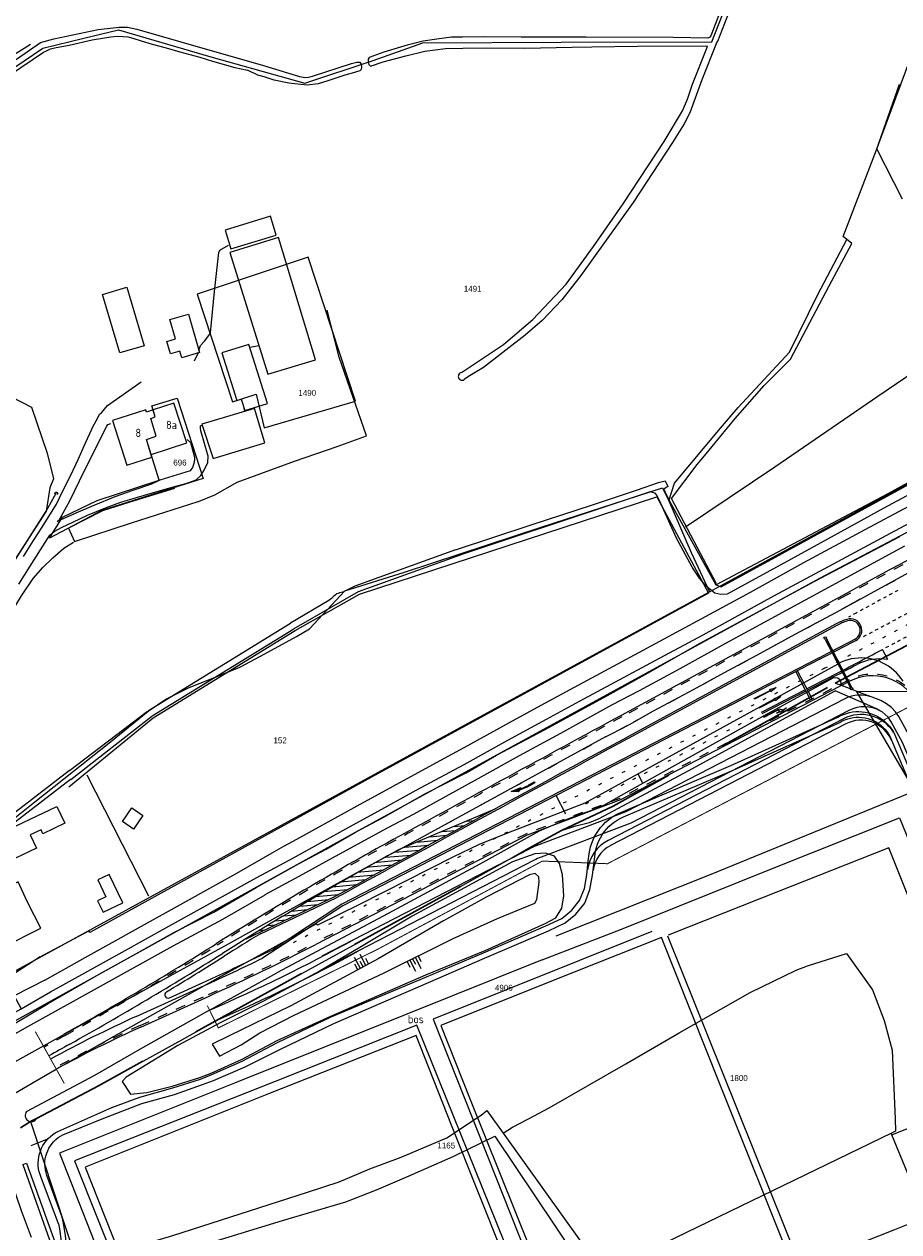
# Model space of a CAD drawing. Header units: metres. Extents: x 233829 to 239427, y 444283 to 448222.
# Tile 59 of 171: x 235503 to 235767, y 445466 to 445831. Entities that reach past the tile are written whole.
import ezdxf
from ezdxf.enums import TextEntityAlignment as Align

# ---------------------------------------------------------------- set-up
doc = ezdxf.new("R2010")
doc.units = ezdxf.units.M
doc.header["$MEASUREMENT"] = 0
for name, pattern in [('DGN3', [54.868356, 36.578904, -18.289452]), ('LIJN1-1', [2, 1, -1]), ('LIJN1-3', [4, 1, -3]), ('PHANTOM', [2.5, 1.25, -0.25, 0.25, -0.25, 0.25, -0.25])]:
    doc.linetypes.add(name, pattern=pattern)
for name, color, linetype in [('DAKRAND', 4, 'Continuous'), ('DAKRAND-BYG', 4, 'Continuous'), ('FUNKTIEAAND', 253, 'Continuous'), ('Goud-kadastrale grenzen', 13, 'Continuous'), ('Goud-markering', 7, 'Continuous'), ('Goud-ontwerp', 2, 'Continuous'), ('Goud-ontwerp-water', 131, 'Continuous'), ('Goud-opstellengtesdef', 30, 'Continuous'), ('Goud-werkgrens', 210, 'PHANTOM'), ('HEG', 253, 'Continuous'), ('HEK', 253, 'Continuous'), ('HOOFDGEBOUW', 4, 'Continuous'), ('HUISNUMMER', 253, 'Continuous'), ('INSTEEKSLOOT', 153, 'Continuous'), ('KANTVERH', 253, 'Continuous'), ('KANTWATER', 153, 'Continuous'), ('KNTONVERHARD', 253, 'Continuous'), ('MIDSLTGREPPEL', 253, 'Continuous'), ('OVLIJNOBJ', 253, 'Continuous'), ('RASTER', 253, 'Continuous'), ('TALUD', 253, 'Continuous'), ('TALUDLIJN', 253, 'Continuous'), ('TUSSENMUUR', 253, 'Continuous'), ('VRI-lantaarns', 162, 'Continuous')]:
    doc.layers.add(name, color=color, linetype=linetype)
for name, color, linetype, lineweight in [('G01 kadestrale perceelsgrens', 73, 'Continuous', 0), ('G02 kadestrale sectiegrens', 73, 'DGN3', 30), ('Z01 perceelnummer', 73, 'Continuous', 13)]:
    doc.layers.add(name, color=color, linetype=linetype, lineweight=lineweight)
doc.styles.get("Standard").update_dxf_attribs({"font": 'iso.shx'})
doc.styles.add('Styledgn001', font='dgn001.shx')

# ---------------------------------------------------------------- blocks, each defined once
blk = doc.blocks.new('TA', base_point=(75009.5, 300012))
for p, q in [((75009.5, 300012.5), (75010, 300012.5)), ((75009.5, 300012.25), (75010.5, 300012.25)), ((75009.5, 300012), (75010, 300012)), ((75009.5, 300011.75), (75010.5, 300011.75)), ((75009.5, 300011.5), (75010, 300011.5))]:
    blk.add_line(p, q)
blk = doc.blocks.new('A$C1532452F')
at = {"layer": 'G01 kadestrale perceelsgrens'}
for p, q in [((235748.092, 445631.983), (235749.953, 445631.293)), ((235749.953, 445631.293), (235754.515, 445629.517)), ((235785.306, 445576.942), (235754.515, 445629.517)), ((235642.635, 445502.576), (235644.477, 445500)), ((235644.477, 445500), (235647.535, 445495.725)), ((235765.264, 445495.223), (235777.163, 445500)), ((235766.203, 445500), (235766.356, 445496.267)), ((235765.088, 445495.653), (235680.672, 445454.797)), ((235766.356, 445496.267), (235765.088, 445495.653)), ((235765.264, 445495.223), (235765.088, 445495.653))]:
    blk.add_line(p, q, dxfattribs=at)
at = {"layer": 'G01 kadestrale perceelsgrens', "flags": 128}
for points in [[(235455.219, 445790.759), (235458.931, 445792.079), (235464.788, 445794.801), (235485.176, 445808.682), (235508.234, 445824.254), (235520.618, 445827.29), (235531.112, 445829.814), (235559.107, 445821.603), (235587.551, 445813.593), (235608.174, 445820.44), (235623.286, 445825.785), (235665.142, 445826), (235710.759, 445826.165), (235727.456, 445868.944), (235739.763, 445901.512), (235744.878, 445914.711)], [(235751.591, 445766.332), (235750.536, 445767.209), (235760.626, 445793.446), (235773.912, 445829.24), (235779.283, 445845.805), (235784.121, 445866.792), (235786.482, 445878.912)], [(235493.668, 445526.335), (235602.85, 445586.802), (235743.465, 445663.715), (235799.961, 445693.516), (235877.225, 445735.166), (235991.175, 445794.84), (236000, 445799.425)], [(235697.767, 445687.128), (235699.478, 445692.537), (235713.368, 445709.157), (235718.67, 445715.421), (235734.25, 445732.204), (235742.787, 445749.616), (235751.591, 445766.332)], [(235565.628, 445717.084), (235572.737, 445719.462), (235575.204, 445709.231), (235602.809, 445717.376), (235588.555, 445760.948), (235554.888, 445749.76), (235565.628, 445717.084)], [(235710.033, 445659.616), (235735.573, 445673.5), (235839.467, 445730.165), (235896.99, 445761.004)], [(235464.579, 445731.625), (235477.071, 445729.731), (235504.752, 445715.555), (235509.54, 445701.595), (235511.437, 445693.833), (235510.276, 445691.14), (235509.165, 445684.057)], [(235556.765, 445693.873), (235526.066, 445684.268), (235510.182, 445675.861), (235514.156, 445682.19), (235524.69, 445687.252), (235543.382, 445693.409), (235539.536, 445705.717), (235542.467, 445706.77), (235540.902, 445712.077), (235542.254, 445712.548), (235541.228, 445715.903), (235548.852, 445718.279), (235556.765, 445693.873)], [(235477.648, 445575.84), (235482.962, 445577.854), (235505.731, 445596.026), (235528.681, 445614.187), (235540.062, 445623.433), (235545.403, 445627.098), (235552.513, 445630.616), (235559.179, 445633.216), (235567.888, 445636.777), (235574.058, 445640.129), (235585.045, 445646.039), (235588.922, 445648.431), (235599.642, 445659.868), (235617.723, 445665.548), (235659.101, 445679.165), (235695.825, 445691.103), (235697.767, 445687.128)], [(235509.165, 445684.057), (235504.105, 445676.062), (235497.71, 445666.099), (235490.485, 445655.125), (235486.755, 445648.113), (235476.739, 445626.356), (235466.343, 445604.397)], [(235697.767, 445687.128), (235704.457, 445671.541), (235710.033, 445659.616)], [(235489.385, 445539.224), (235563.062, 445579.468), (235632.522, 445617.45), (235710.033, 445659.616)], [(235754.515, 445629.517), (235788.267, 445629.311), (235793.313, 445630.401), (235817.698, 445638.953), (235831.471, 445585.934), (235850.275, 445537.47), (235847.623, 445534.911)], [(235655.223, 445500), (235661.526, 445503.328), (235684.739, 445516.643), (235700.862, 445526.06), (235722.377, 445538.29), (235736.289, 445545.082), (235739.652, 445546.397), (235751.474, 445550.062), (235759.359, 445539.134), (235762.921, 445529.773), (235765.347, 445520.848), (235766.203, 445500)], [(235639.167, 445500), (235640.859, 445501.111), (235642.635, 445502.576)], [(235504.5, 445499.25), (235518.706, 445456.149), (235547.534, 445464.756)], [(235547.534, 445464.756), (235588.288, 445477.787), (235597.874, 445480.976), (235607.204, 445484.854), (235616.638, 445488.392), (235630.497, 445494.307), (235639.167, 445500)], [(235647.535, 445495.725), (235650.424, 445497.466), (235655.223, 445500)], [(235550.746, 445460.095), (235580.74, 445469.232), (235599.889, 445474.93), (235609.235, 445478.568), (235618.4, 445482.439), (235632.423, 445488.577), (235645.046, 445494.751), (235693.903, 445421.949)], [(235647.535, 445495.725), (235677.804, 445453.362), (235680.672, 445454.797)], [(235813.77, 445400.171), (235807.898, 445409.34), (235797.628, 445425.166), (235793.675, 445426.587), (235789.979, 445434.563), (235782.792, 445452.219), (235774.674, 445472.181), (235765.264, 445495.223)]]:
    blk.add_lwpolyline(points, dxfattribs=at)
at = {"layer": 'G02 kadestrale sectiegrens'}
for p, q in [((235749.559, 445632.754), (235782.714, 445650.188)), ((235748.092, 445631.983), (235749.559, 445632.754)), ((235501.41, 445497.318), (235504.5, 445499.25)), ((235504.5, 445499.25), (235506.078, 445500)), ((235506.078, 445500), (235506.33, 445500.12))]:
    blk.add_line(p, q, dxfattribs=at)
at = {"layer": 'G02 kadestrale sectiegrens', "flags": 128}
for points in [[(235665.236, 445587.359), (235680.837, 445594.686), (235719.455, 445616.042), (235728.55, 445621.051), (235748.092, 445631.983)], [(235506.33, 445500.12), (235525.102, 445510.072), (235551.135, 445524.483), (235581.302, 445541.134), (235633.783, 445569.865), (235655.237, 445581.838), (235665.236, 445587.359)]]:
    blk.add_lwpolyline(points, dxfattribs=at)
at = {"layer": 'Z01 perceelnummer', "linetype": 'Continuous', "lineweight": 13, "style": 'Styledgn001'}
for s, p in [('1491', (235638.327, 445751.373)), ('1490', (235588.257, 445719.847)), ('696', (235549.709, 445698.739)), ('152', (235580.033, 445614.635)), ('4906', (235647.757, 445539.712)), ('1800', (235718.918, 445512.37)), ('1165', (235630.341, 445491.958))]:
    blk.add_text(s, height=1.8, dxfattribs=at).set_placement(p, align=Align.MIDDLE_CENTER)
blk = doc.blocks.new('pl75-08')
at = {"const_width": 0.2}
blk.add_lwpolyline([(7.08, -0.6), (4.7, -0.35), (5.11, -0.1, 0.070526), (1.44, 0.27), (0.1, 0.24), (0.1, 0.44), (1.86, 0.44, -0.043128), (5.19, -0.01), (5.71, 0.27)], format="xyb", close=True, dxfattribs=at)
blk.add_lwpolyline([(7.5, -0.75), (4.39, -0.42), (4.85, -0.14, 0.065796), (1.45, 0.17), (0, 0.14), (0, 0.54), (1.86, 0.54, -0.042689), (5.17, 0.1), (5.72, 0.38)], format="xyb", close=True)
for points in [[(6.71, -0.4), (6.65, -0.55), (5.74, 0.21), (4.79, -0.29)], [(5.22, 0.12), (5.22, 0.06), (5.18, 0.1)], [(5.15, -0.03), (5.22, -0.2), (5.08, -0.04), (5.05, -0.21)], [(7.5, -0.75), (7.14, -0.52), (7.02, -0.7)]]:
    blk.add_solid(points)
blk = doc.blocks.new('RA_7-5m')
blk.add_hatch(color=0).paths.add_polyline_path([(7.5, -0.375), (5.7, -0.675), (4, -0.375), (5.2, -0.375), (4.6, 0.225), (0, 0.225), (0, 0.375), (5.45, 0.375), (6.2, -0.375)])
at = {"color": 0}
blk.add_lwpolyline([(7.5, -0.375), (5.7, -0.675), (4, -0.375), (5.2, -0.375), (4.6, 0.225), (0, 0.225), (0, 0.375), (5.45, 0.375), (6.2, -0.375)], close=True, dxfattribs=at)
blk = doc.blocks.new('RD_7-5m')
blk.add_hatch(color=0).paths.add_polyline_path([(5.45, -0.375), (5.45, -0.075), (0, -0.075), (0, 0.075), (5.45, 0.075), (5.45, 0.375), (7.5, 0)])
at = {"color": 0}
blk.add_lwpolyline([(5.45, -0.375), (5.45, -0.075), (0, -0.075), (0, 0.075), (5.45, 0.075), (5.45, 0.375), (7.5, 0)], close=True, dxfattribs=at)
blk = doc.blocks.new('*U65')
at = {"layer": 'VRI-lantaarns', "color": 0}
for points in [[(0.35, 0.2), (16.9, 0.2)], [(0.35, -0.2), (16.9, -0.2)]]:
    blk.add_lwpolyline(points, dxfattribs=at)
at = {"layer": 'VRI-lantaarns', "color": 0, "linetype": 'LIJN1-1', "ltscale": 0.9, "const_width": 0.4}
blk.add_lwpolyline([(0.9, 0), (16.35, 0)], dxfattribs=at)
at = {"layer": 'VRI-lantaarns', "color": 0}
for centre in [(0, 0), (17.25, 0)]:
    blk.add_circle(centre, 0.4, dxfattribs=at)

msp = doc.modelspace()

# ---------------------------------------------------------------- hatches: boundary and pattern name
at = {"layer": 'Goud-markering', "linetype": 'Continuous'}
h = msp.add_hatch(dxfattribs=at)
h.set_pattern_fill('ANSI31', color=256, scale=10, angle=140)
edge = h.paths.add_edge_path()
edge.add_arc((236093.603, 444708.777), 994.894, 118.694081, 121.774724, ccw=False)
edge.add_line((235615.921, 445581.494), (235645.065, 445593.828))
edge.add_arc((244478.646, 429393.456), 18452.215, 118.6023202, 118.7730842)
edge.add_line((235596.821, 445567.429), (235569.71, 445554.561))

# ---------------------------------------------------------------- linework, layer by layer
at = {"layer": 'DAKRAND'}
msp.add_lwpolyline([(235503.6, 445565.68), (235500.76, 445571.81), (235494.66, 445568.84), (235497.11, 445563.79)], dxfattribs=at)
at = {"layer": 'DAKRAND-BYG'}
for points in [[(235577.11, 445773.33), (235563.42, 445769.15), (235565.16, 445763.45), (235578.85, 445767.64), (235577.11, 445773.33)], [(235590.76, 445729.82), (235579.59, 445766.86), (235564.85, 445762.36), (235576.32, 445725.53), (235590.76, 445729.82)], [(235533.66, 445751.85), (235538.89, 445734.1), (235531.48, 445731.92), (235526.26, 445749.67), (235533.66, 445751.85)], [(235552.3, 445743.69), (235555.66, 445732.04), (235550.24, 445730.48), (235549.68, 445732.44), (235546.87, 445731.63), (235545.77, 445735.45), (235548.33, 445736.19), (235546.64, 445742.06), (235552.3, 445743.69)], [(235576.22, 445716.62), (235570.58, 445734.53), (235562.41, 445731.96), (235566.97, 445717.49), (235568.28, 445717.9), (235569.36, 445714.46), (235576.22, 445716.62)], [(235575.42, 445704.76), (235572.29, 445715.16), (235556.36, 445710.39), (235559.74, 445699.99), (235575.42, 445704.76)], [(235494.07, 445585.89), (235512.41, 445594.63), (235514.85, 445589.53), (235508.22, 445586.37), (235507.65, 445587.55), (235504.38, 445585.99), (235506.27, 445582.02), (235497.83, 445577.99), (235494.81, 445584.34)], [(235538.49, 445591.84), (235535.69, 445587.79), (235532.34, 445590.11), (235535.14, 445594.16), (235538.49, 445591.84)], [(235532.39, 445565.48), (235528.25, 445574.03), (235524.85, 445572.38), (235527.32, 445567.3), (235524.74, 445566.05), (235526.42, 445562.59), (235532.39, 445565.48)]]:
    msp.add_lwpolyline(points, dxfattribs=at)
at = {"layer": 'Goud-markering', "linetype": 'LIJN1-1', "ltscale": 3}
for p, q in [((235751.494, 445658.592), (235683.523, 445621.74)), ((235752.296, 445632.959), (235682.839, 445597.07)), ((235682.839, 445597.07), (235654.601, 445586.363)), ((235654.601, 445586.363), (235590.599, 445553.293)), ((235537.665, 445528.282), (235558.348, 445537.661))]:
    msp.add_line(p, q, dxfattribs=at)
at = {"layer": 'Goud-markering', "linetype": 'LIJN1-3', "ltscale": 3}
msp.add_line((235752.959, 445655.889), (235684.988, 445619.037), dxfattribs=at)
at = {"layer": 'Goud-markering', "linetype": 'LIJN1-1'}
msp.add_line((235754.425, 445653.185), (235752.118, 445651.935), dxfattribs=at)
at = {"layer": 'Goud-markering', "linetype": 'Continuous'}
for p, q in [((235748.349, 445649.891), (235686.454, 445616.333)), ((235764.021, 445639.12), (235762.411, 445642.162)), ((235743.41, 445639.173), (235599.016, 445564.564)), ((235740.582, 445626.917), (235736.172, 445635.433)), ((235741.115, 445627.193), (235736.705, 445635.709)), ((235746.233, 445633.709), (235739.533, 445630.247)), ((235746.439, 445633.309), (235739.74, 445629.848)), ((235739, 445629.972), (235725.703, 445623.102)), ((235739.207, 445629.572), (235725.91, 445622.702)), ((235645.065, 445593.828), (235615.921, 445581.494)), ((235569.71, 445554.561), (235596.821, 445567.429)), ((235599.016, 445564.564), (235574.712, 445548.673)), ((235536.426, 445531.014), (235557.109, 445540.393))]:
    msp.add_line(p, q, dxfattribs=at)
at = {"layer": 'Goud-markering', "linetype": 'LIJN1-3'}
for p, q in [((235744.821, 445636.441), (235581.425, 445552.013)), ((235723.141, 445621.525), (235671.573, 445594.879))]:
    msp.add_line(p, q, dxfattribs=at)
at = {"layer": 'Goud-markering', "linetype": 'LIJN1-1', "ltscale": 3}
for centre, radius, start, end in [((244271.834, 429943.471), 17876.275, 117.6918267, 118.4654292), ((235759.411, 445619.188), 15.5, 28.9542, 117.3257), ((244890.513, 428640.147), 19316.914, 118.4654292, 118.698635), ((236096.124, 444704.336), 1003, 118.698635, 122.247642), ((235027.097, 446398.796), 1000.5, 299.18268, 302.247642), ((235269.266, 446175.181), 700, 294.391854, 297.325696), ((235702.855, 445163.985), 400, 114.39185, 118.49496), ((236979.455, 442902.982), 3003.55, 119.18268, 119.322089)]:
    msp.add_arc(centre, radius, start, end, dxfattribs=at)
at = {"layer": 'Goud-markering', "linetype": 'LIJN1-3'}
msp.add_arc((234825.314, 447415.996), 2003.075, 297.325696, 299.103546, dxfattribs=at)
at = {"layer": 'Goud-markering', "linetype": 'LIJN1-3', "ltscale": 3}
for centre, radius, start, end in [((244271.834, 429943.471), 17873.2, 118.3786374, 118.4654292), ((244890.513, 428640.147), 19313.839, 118.4654292, 118.6578631)]:
    msp.add_arc(centre, radius, start, end, dxfattribs=at)
at = {"layer": 'Goud-markering', "linetype": 'LIJN1-1'}
for centre, radius, start, end in [((244271.834, 429943.471), 17870.125, 118.4192957, 118.4654174), ((234825.314, 447415.996), 2000, 297.754579, 298.510806), ((234825.314, 447415.996), 2006.15, 297.880184, 298.100336)]:
    msp.add_arc(centre, radius, start, end, dxfattribs=at)
at = {"layer": 'Goud-markering', "linetype": 'Continuous'}
for centre, radius, start, end in [((235757.167, 445633.628), 18.5, 107.48172, 118.46543), ((235752.661, 445647.935), 3.5, 297.67699, 107.48172), ((234825.314, 447415.996), 2000, 297.325696, 297.676989), ((234825.314, 447415.996), 2006.15, 297.325696, 297.847022), ((234825.314, 447415.996), 2006.6, 297.325696, 297.591529), ((235761.648, 445624.308), 15, 80.89877, 117.59153), ((244890.513, 428640.147), 19310.764, 118.4654292, 118.7683971), ((236096.124, 444704.336), 1000, 118.698635, 122.247642), ((235027.097, 446398.796), 1003.5, 299.18268, 302.247642), ((235269.266, 446175.181), 697, 294.391854, 295.991026), ((235702.855, 445163.985), 403, 114.39185, 118.50036), ((236979.455, 442902.982), 3000.55, 119.18268, 119.322192)]:
    msp.add_arc(centre, radius, start, end, dxfattribs=at)
at = {"layer": 'Goud-ontwerp', "linetype": 'Continuous'}
for p, q in [((235751.255, 445659.031), (235683.285, 445622.179)), ((235748.587, 445649.452), (235686.692, 445615.894)), ((235743.18, 445639.617), (235598.764, 445564.997)), ((235752.525, 445632.515), (235683.044, 445596.613)), ((235750.555, 445621.141), (235679.327, 445584.337)), ((235751.335, 445619.631), (235680.107, 445582.827)), ((235683.044, 445596.613), (235654.805, 445585.905)), ((235654.805, 445585.905), (235590.828, 445552.848)), ((235574.077, 445556.08), (235597.036, 445566.977)), ((235598.764, 445564.997), (235577.888, 445551.347)), ((235546.525, 445536.692), (235556.696, 445541.304)), ((235537.871, 445527.827), (235558.555, 445537.206))]:
    msp.add_line(p, q, dxfattribs=at)
for centre, radius, start, end in [((244271.834, 429943.471), 17876.775, 117.6918267, 118.4654292), ((235757.167, 445633.628), 18, 107.48172, 118.46543), ((235752.661, 445647.935), 3, 297.67699, 107.48172), ((234825.314, 447415.996), 1999.5, 297.325696, 297.676989), ((235759.411, 445619.188), 15, 28.9542, 117.3257), ((244890.513, 428640.147), 19317.414, 118.4654292, 118.698635), ((235755.926, 445610.747), 11.7, 32.98209, 117.3257), ((235755.926, 445610.747), 10, 22.72292, 117.3257), ((244890.513, 428640.147), 19310.264, 118.4654292, 118.7684705), ((236096.124, 444704.336), 1003.5, 118.698635, 122.247642), ((235684.698, 445573.942), 11.7, 117.3257, 172.89723), ((235684.698, 445573.942), 10, 117.3257, 172.89723), ((236096.124, 444704.336), 999, 121.504749, 122.247642), ((235027.097, 446398.796), 1000, 299.18268, 302.247642), ((235027.097, 446398.796), 1004.5, 301.076102, 302.247642), ((235546.112, 445537.602), 1, 121.0761, 294.39185), ((235702.855, 445163.985), 399.5, 114.39185, 118.49406)]:
    msp.add_arc(centre, radius, start, end, dxfattribs=at)
at = {"layer": 'Goud-ontwerp', "linetype": 'Continuous', "ltscale": 3}
for radius, end in [(700.5, 297.325696), (696, 296.322459)]:
    msp.add_arc((235269.266, 446175.181), radius, 294.391854, end, dxfattribs=at)
at = {"layer": 'Goud-ontwerp-water', "linetype": 'Continuous'}
for points in [[(235751.028, 445627.238), (235684.676, 445592.954), (235657.509, 445582.653, 0.0286292), (235655.419, 445581.72), (235592.665, 445549.294)], [(235752.235, 445623.698), (235686.186, 445589.57), (235659.019, 445579.268, 0.0286292), (235656.929, 445578.336), (235594.363, 445546.007)]]:
    msp.add_lwpolyline(points, format="xyb", dxfattribs=at)
for centre, radius, start, end in [((235755.618, 445618.354), 10, 68.7402, 117.3257), ((235756.826, 445614.814), 10, 60.25512, 117.3257), ((235359.184, 445996.353), 504.5, 293.29498, 298.77382), ((235359.184, 445996.353), 508.2, 293.41926, 298.77382)]:
    msp.add_arc(centre, radius, start, end, dxfattribs=at)
at = {"layer": 'Goud-opstellengtesdef'}
for p, q in [((235689.711, 445601.8), (235688.421, 445604.508)), ((235666.531, 445592.274), (235663.605, 445597.938))]:
    msp.add_line(p, q, dxfattribs=at)
at = {"layer": 'Goud-werkgrens', "ltscale": 3, "const_width": 0.3, "flags": 128}
for points in [[(235557.984, 445534.339), (235561.33, 445527.562), (235609.433, 445551.314), (235659.445, 445578.079), (235679.128, 445577.273), (235783.502, 445631.57), (235818.159, 445567.002), (235822.89, 445569.544)], [(235514.707, 445510.729), (235505.902, 445526.471)]]:
    msp.add_lwpolyline(points, dxfattribs=at)
at = {"layer": 'HEG'}
msp.add_line((235507.35, 445549.05), (235522.15, 445556.97), dxfattribs=at)
at = {"layer": 'HEK'}
for p, q in [((235584.55, 445647.85), (235604.03, 445658.87)), ((235541.63, 445621.42), (235584.55, 445647.85)), ((235516.09, 445600.51), (235541.63, 445621.42)), ((235521.48, 445604.18), (235540.18, 445567.56)), ((235507.35, 445549.05), (235499.97, 445544.26))]:
    msp.add_line(p, q, dxfattribs=at)
for points in [[(235604.03, 445658.87), (235694.09, 445688.35), (235709.76, 445659.21)], [(235709.76, 445659.21), (235607.67, 445603.52), (235522.38, 445556.49), (235522.15, 445556.97)], [(235659.4, 445548.16), (235683.36, 445557.5), (235727.75, 445575.36), (235767.58, 445591.18), (235785.41, 445547.49)], [(235668.77, 445427.93), (235703.83, 445441.9), (235735.6, 445454.64), (235713.22, 445510.37), (235695.45, 445554.9), (235662.22, 445541.72), (235628.73, 445528.28), (235637.56, 445505.89), (235655.49, 445461.2), (235668.77, 445427.87)], [(235659.4, 445548.16), (235618.39, 445531.77), (235566.2, 445510.79), (235513.26, 445489.68), (235528.5, 445450.86), (235543.8, 445412.35), (235555.18, 445416.84), (235580.1, 445359.97), (235615.48, 445374.86)], [(235647.85, 445458.19), (235631.93, 445498.08), (235621.27, 445525.26), (235576.56, 445507.63), (235521.02, 445485.38), (235547.54, 445418.37), (235601.36, 445439.96), (235647.9, 445458.19)]]:
    msp.add_lwpolyline(points, dxfattribs=at)
at = {"layer": 'HOOFDGEBOUW'}
for points in [[(235551.77, 445704.7), (235547.86, 445716.71), (235541.6, 445714.67)], [(235541.6, 445714.67), (235539.62, 445714.03), (235539.39, 445714.75), (235529.26, 445711.46), (235533.67, 445697.91), (235541.21, 445700.36)], [(235541.21, 445700.36), (235541.24, 445700.37), (235540.98, 445701.19), (235551.77, 445704.7)], [(235492.36, 445560.03), (235496.35, 445552.1), (235507.59, 445557.75), (235503.6, 445565.68)]]:
    msp.add_lwpolyline(points, dxfattribs=at)
at = {"layer": 'INSTEEKSLOOT'}
for p, q in [((235573.31, 445816.07), (235570.18, 445817.52)), ((235633.15, 445672.32), (235602.65, 445661.31)), ((235635.67, 445671.09), (235603.64, 445659.57)), ((235603.64, 445659.57), (235584.18, 445648.44)), ((235540.21, 445623.72), (235583.13, 445650.15)), ((235541.26, 445622.01), (235584.18, 445648.44)), ((235516.25, 445605.5), (235539.92, 445623.51)), ((235516.63, 445602.81), (235541.19, 445621.96))]:
    msp.add_line(p, q, dxfattribs=at)
for points in [[(235712.04, 445825.57), (235712.51, 445826.31), (235719.65, 445844.59), (235727.87, 445865.91), (235736.79, 445889.22), (235745.33, 445911.38), (235745.4, 445912.03)], [(235720.59, 445854.7), (235710.39, 445827.91), (235710.13, 445827.52), (235709.52, 445827.23), (235699.1, 445827.42), (235672.69, 445827.59), (235652.97, 445827.57), (235641.76, 445827.63), (235635.21, 445827.57), (235631.96, 445827.52), (235627.52, 445826.94), (235623.37, 445826.32), (235618.49, 445825.09), (235611.47, 445823.02), (235606.99, 445821.44), (235606.65, 445820.89), (235606.67, 445820.09), (235606.88, 445819.24), (235607.39, 445818.8), (235611.27, 445820.11), (235618.09, 445821.93), (235623.87, 445823.27), (235630.07, 445824.08), (235635.32, 445824.22)], [(235497.02, 445818.65), (235504.14, 445823.58), (235507.5, 445825.89), (235511.48, 445827.05), (235525, 445829.88), (235531.29, 445830.59), (235533.84, 445830.53), (235536.7, 445829.98), (235549.98, 445826.09), (235574.96, 445818.96), (235585.92, 445815.68), (235587.58, 445815.31), (235588.63, 445815.43), (235589.88, 445815.75), (235601.67, 445819.6), (235603.31, 445820.03), (235604.21, 445819.99), (235604.53, 445819.4), (235604.64, 445818.45), (235604.6, 445817.8), (235604.16, 445817.39), (235601.82, 445816.65), (235599.58, 445816.06), (235594.45, 445814.28), (235591.57, 445813.43), (235588.27, 445812.97), (235582.66, 445813.63), (235578.19, 445814.55), (235575.17, 445815.5), (235573.31, 445816.07)], [(235456.36, 445790.04), (235458, 445790.84), (235460.89, 445791.88), (235463.52, 445793.23), (235466.49, 445794.78), (235468.73, 445795.87), (235471.89, 445797.97), (235479.46, 445803.3), (235489.45, 445810.07), (235501.52, 445818.38), (235508.45, 445823), (235509.29, 445823.46), (235510.54, 445823.98), (235512.23, 445824.41), (235516.22, 445825.13), (235523.1, 445826.74), (235528.79, 445827.64), (235530.68, 445827.82), (235532.49, 445827.75), (235533.89, 445827.67)], [(235533.89, 445827.67), (235535.4, 445827.25), (235538.01, 445826.49), (235541.33, 445825.45), (235545.55, 445824.32), (235549.63, 445823.13), (235555.71, 445821.53), (235559.53, 445820.3), (235566.32, 445818.36), (235570.18, 445817.52)], [(235634.95, 445726.02), (235647.67, 445734.54), (235656.51, 445742.08), (235666.6, 445752.8), (235674.91, 445764.17), (235683.87, 445777.1), (235696.33, 445795.93), (235701.83, 445805.29), (235703.4, 445808.74), (235704.93, 445813.32), (235709.23, 445824.2), (235709.43, 445824.91)], [(235635.32, 445824.22), (235642.62, 445824.34), (235653.98, 445824.18), (235668.45, 445824.53), (235674.36, 445824.59), (235688.26, 445824.82), (235709.43, 445824.91)], [(235712.04, 445825.57), (235707.7, 445814.6), (235704.12, 445804.64), (235702.35, 445801.27), (235698.86, 445795.61), (235686.89, 445777.5), (235671.1, 445755.37), (235665.31, 445747.98), (235659.4, 445741.72), (235654.18, 445737.27), (235641.57, 445727.55), (235637.11, 445724.78), (235635.72, 445723.85)], [(235634.95, 445726.02), (235634.67, 445725.93), (235634.42, 445725.78), (235634.21, 445725.58), (235634.07, 445725.33), (235633.99, 445725.05), (235633.98, 445724.76), (235634.04, 445724.47), (235634.17, 445724.22), (235634.36, 445724), (235634.6, 445723.83), (235634.87, 445723.73), (235635.16, 445723.7), (235635.45, 445723.74), (235635.72, 445723.85)], [(235633.15, 445672.32), (235656.04, 445679.91), (235674.65, 445685.92), (235688.23, 445690.5), (235694.55, 445692.66), (235696.59, 445693.24), (235697.37, 445691.51), (235696.23, 445690.68), (235696.6, 445689.74), (235698.31, 445686.37), (235711.93, 445661.68), (235713.61, 445661.13), (235740.68, 445675.98), (235790.45, 445703.15)], [(235789.66, 445699.41), (235762.85, 445684.95), (235734.71, 445669.46), (235715.42, 445658.88), (235713.48, 445658.75), (235711.67, 445659.22), (235710.6, 445660), (235709.08, 445661.23), (235707.04, 445663.7), (235704.78, 445667.06), (235700.08, 445675.84)], [(235511.8, 445689.31), (235512.06, 445689.74), (235512.37, 445689.79), (235512.63, 445689.72), (235512.7, 445689.55), (235512.46, 445689.07)], [(235700.08, 445675.84), (235695.3, 445686.32), (235694.11, 445688.85), (235693.55, 445689.49), (235692.04, 445689.86), (235678.41, 445685.34), (235635.67, 445671.09)], [(235602.65, 445661.31), (235599.07, 445659.52), (235598.54, 445659.44), (235598.05, 445659.28), (235597.57, 445659.12), (235597.08, 445658.97), (235596.7, 445658.63), (235596.31, 445658.3), (235595.59, 445657.54), (235594.77, 445656.96), (235583.13, 445650.15)], [(235490.91, 445524.49), (235498.85, 445528.38), (235509.85, 445534.91), (235525.21, 445543.88), (235537.26, 445550.48), (235547.87, 445556.41), (235559.92, 445562.57), (235572.81, 445570.04), (235585.85, 445577.31), (235593.93, 445581.7), (235602.85, 445586.8), (235611.28, 445591.3), (235624.07, 445598.51), (235636.32, 445604.77), (235645.54, 445610.13), (235660.07, 445617.83), (235679.11, 445628.21), (235691.45, 445635.12), (235707.25, 445644.03)], [(235575.55, 445567.93), (235585.76, 445573.46), (235597.96, 445580.22), (235612.53, 445588.17), (235620.62, 445592.41), (235639.95, 445603.09), (235652.55, 445610.05), (235664.99, 445616.82), (235680.51, 445625.38), (235688.79, 445629.72), (235701.14, 445636.43), (235714.97, 445644.1)], [(235516.23, 445605.53), (235501.21, 445593.92), (235486.88, 445583.02), (235480.46, 445578.25), (235478.72, 445577.72), (235477.41, 445578), (235476.8, 445578.89), (235471.16, 445596.06), (235470.09, 445596.99), (235468.89, 445596.87), (235468.35, 445596.06), (235468.46, 445592.91), (235473.49, 445575.99), (235474.77, 445574.26), (235476.08, 445573.58), (235477.68, 445573.66), (235479.56, 445574.99), (235484.96, 445578.48), (235494.2, 445585.6)], [(235495.38, 445586.51), (235499.83, 445589.94), (235516.57, 445602.83)], [(235471.89, 445509.82), (235480.96, 445515.17), (235503.66, 445528.01), (235547.64, 445552.41), (235562.71, 445560.47), (235575.55, 445567.89)]]:
    msp.add_lwpolyline(points, dxfattribs=at)
at = {"layer": 'KANTVERH'}
for p, q in [((235554.14, 445729.55), (235555.2, 445731.91)), ((235570.98, 445733.65), (235573.63, 445734.18)), ((235568.73, 445716.48), (235569.26, 445714.31)), ((235764.63, 445615.85), (235785.28, 445566.54)), ((235766.05, 445616.55), (235786.75, 445567.3)), ((235514.06, 445470.27), (235509.43, 445482.9)), ((235512.9, 445468.21), (235507.67, 445482.29))]:
    msp.add_line(p, q, dxfattribs=at)
at = {"layer": 'KANTVERH', "color": 13}
msp.add_line((235678.57, 445615.74), (235616.1, 445581.52), dxfattribs=at)
at = {"layer": 'KANTVERH'}
for points in [[(235555.46, 445732.72), (235555.96, 445734.23), (235557.19, 445735.55), (235558.41, 445737.22), (235559, 445737.98), (235560.14, 445750.56), (235561.45, 445762.39), (235561.78, 445763.09), (235564.41, 445764.59)], [(235502.34, 445670.29), (235505.41, 445675.14), (235508, 445679.19), (235512.38, 445686.17), (235514.17, 445689.95), (235516.64, 445694.89), (235518.91, 445699.64), (235520.84, 445704.02), (235523.45, 445709.77), (235524.71, 445712.04), (235525.39, 445713.35), (235525.93, 445713.81), (235527.8, 445716.05), (235537.98, 445723.22)], [(235551.93, 445705.75), (235552.95, 445704.81), (235554.08, 445700.38), (235554.09, 445699.58), (235553.96, 445698.47), (235553.48, 445697.26), (235552.79, 445696.2), (235543.63, 445693.39), (235541.05, 445692.25), (235535.48, 445690.25), (235530.01, 445688.36), (235523.6, 445685.75), (235518.18, 445683.41), (235512.57, 445680.86), (235513.21, 445681.53), (235516.42, 445687.19), (235520.82, 445696.37), (235527.55, 445709.74), (235527.84, 445710.24), (235528.74, 445710.56)], [(235558.22, 445700.65), (235555.99, 445708.37), (235555.93, 445709.12), (235555.97, 445709.82), (235556.37, 445710.09)], [(235551.51, 445692.38), (235552.7, 445692.8), (235554.64, 445693.48), (235556.07, 445694.8), (235557.04, 445696.47), (235558.11, 445698.74), (235558.22, 445700.65)], [(235500.98, 445661.91), (235504.39, 445667.42), (235507.46, 445672.27), (235510.29, 445676.72), (235511.62, 445677.85), (235514.1, 445679.19), (235517.33, 445680.74), (235521.74, 445682.82), (235527.21, 445685.06), (235531.84, 445686.74), (235536.57, 445688.17), (235541.35, 445689.55), (235546.62, 445691.14), (235551.51, 445692.38)], [(235508.76, 445541.99), (235521.03, 445548.91), (235566.93, 445574.4), (235577.64, 445580.53), (235581.11, 445582.64), (235585.12, 445584.76), (235592.76, 445588.94), (235603.32, 445594.82), (235614.23, 445600.75), (235624.04, 445606.07), (235636.83, 445613.09), (235649.48, 445620.01), (235660.19, 445625.94), (235673.08, 445632.86), (235682.26, 445637.77), (235707.72, 445651.54), (235722.45, 445659.52), (235738.6, 445668.47), (235757.19, 445678.46), (235783.64, 445692.58)], [(235510.48, 445538.53), (235533.1, 445551.02), (235545.44, 445557.83), (235572.96, 445573.09), (235584.07, 445579.09), (235600.87, 445588.37), (235608.86, 445592.71), (235621.25, 445599.52), (235635.73, 445607.32), (235648.97, 445614.64), (235660.72, 445621.09), (235670.68, 445626.52), (235681.55, 445632.35), (235693.55, 445638.86), (235708.16, 445646.56), (235729.49, 445658.35), (235747.57, 445668.05), (235764.78, 445677.38), (235780.88, 445685.98)], [(235754.553, 445623.322), (235755.28, 445623.33), (235756.23, 445623.28), (235757.18, 445623.15), (235758.11, 445622.95), (235759.03, 445622.68), (235759.92, 445622.33), (235760.78, 445621.92), (235761.61, 445621.45), (235762.39, 445620.91), (235763.14, 445620.31), (235763.83, 445619.65), (235764.48, 445618.94), (235765.06, 445618.19), (235765.59, 445617.39), (235766.05, 445616.55)], [(235755.186, 445621.646), (235755.35, 445621.65), (235756.23, 445621.59), (235757.11, 445621.46), (235757.96, 445621.26), (235758.8, 445620.99), (235759.62, 445620.65), (235760.4, 445620.24), (235761.15, 445619.78), (235761.86, 445619.25), (235762.52, 445618.66), (235763.14, 445618.03), (235763.69, 445617.35), (235764.19, 445616.62), (235764.63, 445615.85)], [(235513.61, 445496.58), (235529.05, 445503.5), (235537.53, 445506.61), (235547.52, 445509.4), (235555.93, 445512.07), (235559.36, 445513.42), (235568.59, 445517.53), (235579.22, 445523.18), (235595.51, 445530.87), (235624.31, 445543.04), (235641.56, 445550.29), (235660.46, 445558.45), (235665.29, 445560.68), (235668.36, 445563.19), (235670.7, 445566.11), (235672.2, 445569.8), (235672.91, 445573.92), (235673.338, 445578.044)], [(235514.3, 445495.22), (235526.14, 445500.03), (235538.21, 445504.68), (235548.07, 445507.41), (235556.5, 445510.41), (235559.85, 445511.66), (235569.42, 445515.74), (235580.14, 445521.11), (235596.25, 445528.87), (235624.93, 445541.27), (235641.95, 445548.72), (235661.24, 445556.93), (235666.31, 445559.38), (235669.55, 445562.04), (235672.26, 445565.32), (235673.8, 445569.48), (235674.6, 445573.78), (235675.104, 445577.826)], [(235508.76, 445541.99), (235499.5, 445537.3), (235501.68, 445533.37)], [(235473.75, 445517.98), (235486.53, 445524.98), (235501.68, 445533.37), (235510.48, 445538.53)], [(235468.67, 445500), (235477.58, 445504.96), (235496.96, 445515.74), (235514.721, 445525.675)], [(235419.06, 445455.75), (235421.29, 445457.14), (235426.29, 445460.27), (235433.41, 445465.34), (235441.87, 445471.04), (235448.5, 445475.55), (235456.41, 445480.99), (235463.84, 445485.72), (235470.87, 445490.24), (235476.71, 445494.04), (235482.55, 445497.64), (235487.56, 445500.67), (235497.67, 445506.55), (235506.44, 445511.7), (235512.266, 445515.092)], [(235507.67, 445482.29), (235507.35, 445483.14), (235507.1, 445484.02), (235506.92, 445484.91), (235506.82, 445485.81), (235506.79, 445486.72), (235506.84, 445487.62), (235506.97, 445488.52), (235507.17, 445489.41), (235507.45, 445490.27), (235507.8, 445491.11), (235508.21, 445491.91), (235508.7, 445492.68), (235509.25, 445493.41), (235509.85, 445494.08), (235510.51, 445494.71), (235511.23, 445495.27), (235511.98, 445495.77), (235512.78, 445496.21), (235513.61, 445496.58)], [(235509.43, 445482.9), (235509.17, 445483.71), (235508.98, 445484.54), (235508.86, 445485.39), (235508.82, 445486.24), (235508.85, 445487.09), (235508.95, 445487.94), (235509.12, 445488.77), (235509.36, 445489.59), (235509.68, 445490.38), (235510.06, 445491.15), (235510.5, 445491.88), (235511.01, 445492.56), (235511.57, 445493.2), (235512.18, 445493.79), (235512.85, 445494.33), (235513.55, 445494.81), (235514.3, 445495.22)], [(235502.17, 445486.21), (235503.3, 445486.61), (235513.76, 445457.46)], [(235504.73, 445464.11), (235501.7, 445472.13), (235500.09, 445476.89), (235496.99, 445486.1)], [(235502.17, 445486.21), (235517.1, 445444.01), (235524.9, 445421.94)], [(235512.9, 445468.21), (235513.23, 445466.7), (235513.48, 445465.18), (235513.68, 445463.64), (235513.8, 445462.1), (235513.86, 445460.55), (235513.84, 445459.01), (235513.76, 445457.47)], [(235515.27, 445453.28), (235515.4, 445455.18), (235515.47, 445457.08), (235515.48, 445458.98), (235515.41, 445460.88), (235515.27, 445462.78), (235515.07, 445464.66), (235514.8, 445466.55), (235514.46, 445468.42), (235514.06, 445470.27)]]:
    msp.add_lwpolyline(points, dxfattribs=at)
at = {"layer": 'KANTVERH', "color": 13}
for points in [[(235742.21, 445650.13), (235748.43, 445653.49), (235760.98, 445660.32), (235772.35, 445666.57), (235782.71, 445672.15), (235793.38, 445677.92), (235802.87, 445683.11), (235814.9, 445689.5), (235828.71, 445696.84), (235838.87, 445702.27), (235851.05, 445708.76), (235862.68, 445715), (235874.86, 445721.44), (235889.44, 445729.22), (235900.35, 445734.93), (235910.55, 445740.31), (235919.95, 445745.35)], [(235678.57, 445615.74), (235680.31, 445616.62), (235685.76, 445619.46), (235693.08, 445623.55), (235705.17, 445630.04), (235714.61, 445635.13), (235725.48, 445641.04), (235735.99, 445646.77), (235742.21, 445650.13)], [(235590.96, 445559.08), (235591.49, 445558.8), (235604.14, 445565.04), (235632.45, 445579.41), (235640.37, 445583.23), (235648.72, 445586.53), (235672.42, 445595.71), (235748.96, 445637.84)], [(235768.61, 445632.53), (235768.01, 445633.41), (235767.36, 445634.26), (235766.64, 445635.05), (235765.87, 445635.79), (235765.05, 445636.47), (235764.19, 445637.09), (235763.28, 445637.65), (235762.33, 445638.14), (235761.35, 445638.56), (235760.34, 445638.91), (235759.31, 445639.19), (235758.27, 445639.4), (235757.21, 445639.53), (235756.14, 445639.58), (235755.08, 445639.55), (235754.02, 445639.46), (235752.96, 445639.28), (235751.93, 445639.03), (235750.91, 445638.71), (235749.92, 445638.31), (235748.96, 445637.84)], [(235683.21, 445592.83), (235716.52, 445607.05), (235748.88, 445621.68)], [(235748.88, 445621.68), (235749.73, 445622.12), (235750.6, 445622.5), (235751.51, 445622.81), (235752.43, 445623.05), (235753.37, 445623.22), (235754.32, 445623.32), (235754.535, 445623.322)], [(235749.46, 445620.07), (235750.23, 445620.5), (235751.04, 445620.86), (235751.87, 445621.16), (235752.72, 445621.39), (235753.59, 445621.55), (235754.47, 445621.63), (235755.186, 445621.646)], [(235683.99, 445591.43), (235717.17, 445605.61), (235749.46, 445620.07)], [(235673.57, 445580.28), (235673.76, 445581.37), (235674.02, 445582.44), (235674.36, 445583.49), (235674.77, 445584.51), (235675.24, 445585.51), (235675.79, 445586.47), (235676.4, 445587.38), (235677.07, 445588.26), (235677.8, 445589.08), (235678.59, 445589.86), (235679.43, 445590.58), (235680.31, 445591.23), (235681.24, 445591.83), (235682.21, 445592.36), (235683.21, 445592.83)], [(235675.39, 445580.12), (235675.56, 445581.16), (235675.82, 445582.2), (235676.14, 445583.21), (235676.55, 445584.19), (235677.02, 445585.14), (235677.57, 445586.05), (235678.18, 445586.92), (235678.85, 445587.74), (235679.59, 445588.51), (235680.37, 445589.22), (235681.21, 445589.87), (235682.1, 445590.46), (235683.02, 445590.98), (235683.99, 445591.43)], [(235514.721, 445525.675), (235515.5, 445526.11), (235525.62, 445531.68), (235541.58, 445540.5), (235564.39, 445553.04), (235582.13, 445562.95), (235599.29, 445572.39), (235608.86, 445577.6), (235613.67, 445580.23), (235616.1, 445581.52)], [(235673.338, 445578.044), (235673.57, 445580.28)], [(235675.104, 445577.826), (235675.39, 445580.12)], [(235512.266, 445515.092), (235517.14, 445517.93), (235529.83, 445525.04), (235548.17, 445535.36), (235561.31, 445542.68), (235577.82, 445551.76), (235590.96, 445559.08)]]:
    msp.add_lwpolyline(points, dxfattribs=at)
at = {"layer": 'KANTWATER'}
for points in [[(235707.25, 445644.03), (235741.68, 445662.78), (235767.624, 445676.392)], [(235714.97, 445644.1), (235757.43, 445667.22), (235769.134, 445673.516)], [(235761.787, 445623.496), (235760.59, 445624.18), (235757.625, 445625.477)], [(235789.75, 445570.7), (235770.94, 445615.15), (235767.3, 445621.83), (235766.36, 445623.27), (235765.09, 445624.59), (235763.58, 445625.67), (235761.85, 445626.66), (235759.244, 445627.674)], [(235787.11, 445569.83), (235786.79, 445570.59), (235768.44, 445613.94), (235764.99, 445620.29), (235764.07, 445621.65), (235763.22, 445622.5), (235762.27, 445623.22), (235761.787, 445623.496)], [(235503.27, 445502.22), (235523.99, 445513.27), (235537.73, 445521.26), (235555.55, 445531.24), (235557.674, 445532.414)], [(235557.674, 445532.414), (235558.696, 445532.979)], [(235506.33, 445500.12), (235525.1, 445510.07), (235551.14, 445524.48), (235559.505, 445529.098)], [(235559.505, 445529.098), (235561.171, 445530.018)]]:
    msp.add_lwpolyline(points, dxfattribs=at)
at = {"layer": 'KANTWATER', "color": 13}
for points in [[(235751.635, 445630.635), (235749.95, 445631.29), (235749.75, 445632.51), (235749.47, 445632.96), (235748.87, 445633.51), (235748.18, 445633.57), (235747.37, 445633.46), (235725.77, 445621.61), (235685.64, 445599.2), (235677.9, 445594.87)], [(235581.3, 445541.13), (235633.78, 445569.86), (235655.24, 445581.84), (235665.24, 445587.36), (235669.57, 445588.79), (235673.65, 445589.8), (235676.62, 445590.96), (235703.57, 445605.36), (235748.11, 445629.64)], [(235755.72, 445626.311), (235748.11, 445629.64)], [(235756.742, 445628.647), (235751.635, 445630.635)], [(235757.625, 445625.477), (235755.72, 445626.311)], [(235759.244, 445627.674), (235756.742, 445628.647)], [(235677.9, 445594.87), (235673.52, 445593.1), (235669.92, 445591.87), (235666.3, 445590.47), (235658.45, 445587.17), (235640.48, 445577.16), (235612.71, 445562.23), (235579.03, 445544.22)], [(235558.696, 445532.979), (235579.03, 445544.22)], [(235561.171, 445530.018), (235581.3, 445541.13)]]:
    msp.add_lwpolyline(points, dxfattribs=at)
at = {"layer": 'KNTONVERHARD'}
msp.add_lwpolyline([(235406.71, 445753.09), (235408.64, 445756.79), (235415.09, 445762.95), (235419.86, 445767.48), (235424.84, 445771.92), (235428.49, 445775.38), (235432.09, 445778.34), (235436.93, 445782.13), (235441.44, 445785.1), (235449.86, 445790.15), (235456.79, 445794.27), (235463.48, 445798.43), (235470.76, 445803.16), (235480.06, 445809.22), (235491.34, 445816.96), (235498.22, 445821.53), (235504.51, 445825.43)], dxfattribs=at)
at = {"layer": 'MIDSLTGREPPEL'}
msp.add_lwpolyline([(235467.04, 445605.6), (235467.29, 445606.15), (235468.69, 445608.78), (235471.88, 445615.79), (235477.04, 445627.23), (235487.71, 445650.18), (235488.2, 445651.03), (235490.48, 445655.13), (235495.37, 445662.46), (235502.83, 445674.04), (235509.17, 445684.06), (235512.28, 445689.51)], dxfattribs=at)
at = {"layer": 'OVLIJNOBJ', "color": 13}
for p, q in [((235650.43, 445577.84), (235620.05, 445561.38)), ((235657.12, 445580.23), (235650.43, 445577.84)), ((235660.42, 445580.5), (235657.12, 445580.23)), ((235620.05, 445561.38), (235603.65, 445551.64)), ((235603.65, 445551.64), (235592.18, 445544.83)), ((235592.18, 445544.83), (235574.98, 445535.61)), ((235574.98, 445535.61), (235562.05, 445529.19))]:
    msp.add_line(p, q, dxfattribs=at)
at = {"layer": 'OVLIJNOBJ'}
for p, q in [((235663.06, 445579.6), (235660.42, 445580.5)), ((235664.66, 445577.35), (235663.06, 445579.6)), ((235665.52, 445573.95), (235664.66, 445577.35)), ((235665.97, 445567.51), (235665.52, 445573.95)), ((235665.33, 445563.8), (235665.97, 445567.51)), ((235663.49, 445560.9), (235665.33, 445563.8)), ((235660.3, 445559.16), (235663.49, 445560.9)), ((235642.15, 445551.03), (235660.3, 445559.16)), ((235624.12, 445543.68), (235642.15, 445551.03)), ((235595.39, 445531.15), (235624.12, 445543.68)), ((235579.14, 445523.76), (235595.39, 445531.15)), ((235562.05, 445529.19), (235549.09, 445522.2)), ((235568.37, 445517.98), (235579.14, 445523.76)), ((235549.09, 445522.2), (235533.41, 445512.64)), ((235559.17, 445513.89), (235568.37, 445517.98)), ((235533.41, 445512.64), (235532.26, 445511.37)), ((235547.37, 445509.88), (235555.76, 445512.54)), ((235555.76, 445512.54), (235559.17, 445513.89)), ((235532.26, 445511.37), (235534.77, 445507.47)), ((235539.68, 445507.97), (235547.37, 445509.88)), ((235534.77, 445507.47), (235539.68, 445507.97)), ((235504.64, 445491.98), (235509.72, 445493.94))]:
    msp.add_line(p, q, dxfattribs=at)
for points in [[(235555.35, 445686.99), (235560.27, 445688.97), (235567.06, 445692.84), (235584.36, 445699.18), (235597.3, 445703.6), (235606.15, 445706.8), (235597.95, 445730.62), (235594.31, 445744.92)], [(235472.06, 445604.78), (235473.07, 445604.45), (235474.42, 445604.47), (235475.7, 445605.4), (235479.51, 445614.41), (235486.12, 445629.04), (235489.65, 445636.4), (235492.8, 445642.36), (235495.95, 445648.47), (235498.96, 445653.72), (235501.79, 445658.42), (235505.25, 445663.63), (235508.15, 445666.98), (235511.25, 445669.93), (235514.56, 445672.79), (235517.53, 445674.64)], [(235663.64, 445555.47), (235710.52, 445574.11), (235770.46, 445598.68), (235788.96, 445553.62), (235799.13, 445557.24)], [(235564.63, 445525.14), (235559.43, 445522.66), (235561.65, 445518.96), (235568.2, 445522.46), (235573.86, 445526.07), (235584.3, 445531.47), (235611.52, 445544.2), (235632.41, 445554.67), (235645.88, 445560.67), (235657.14, 445565.31), (235657.71, 445566.48), (235658.51, 445571.66), (235658.4, 445573.26), (235657.24, 445574.31), (235655.58, 445573.89), (235642.66, 445567.26), (235629.48, 445559.98), (235609.76, 445548.47), (235583.23, 445534.27), (235564.63, 445525.14)], [(235692.6, 445556.78), (235626.34, 445530.23), (235654.6, 445458.95), (235650.23, 445457.17), (235621.41, 445528.37), (235578.52, 445511.34), (235517.81, 445487.33), (235546.27, 445415.99), (235623.15, 445446.65), (235626.42, 445439.93), (235559.49, 445411.09), (235580.46, 445362.06), (235582.55, 445361.4), (235597.13, 445367.57)]]:
    msp.add_lwpolyline(points, dxfattribs=at)
at = {"layer": 'RASTER'}
msp.add_line((235760.68, 445793.6), (235768.36, 445778.6), dxfattribs=at)
for points in [[(235712.18, 445662.06), (235698.55, 445687.9), (235706.31, 445698.2), (235708.47, 445700.76), (235717.76, 445712.07), (235726.62, 445722.09), (235734.52, 445730.03), (235746.28, 445752.27), (235753.14, 445765.04), (235750.54, 445767.21), (235760.63, 445793.45), (235767.51, 445813.34)], [(235702.76, 445679.28), (235729.85, 445697.5), (235761.04, 445718.88), (235789.21, 445737.98)], [(235712.17, 445661.81), (235764.11, 445689.33), (235792.15, 445704.77)], [(235548.08, 445690.87), (235534.54, 445686.74), (235526.23, 445684.1), (235515.96, 445678.92), (235517.78, 445674.8), (235535.04, 445680.45), (235555.2, 445686.99)], [(235797.39, 445499.79), (235781.42, 445539.46), (235764.31, 445582.13), (235725.8, 445566.88), (235697.56, 445555.66)], [(235697.36, 445555.46), (235713.84, 445514.22), (235737.58, 445455.2), (235766.17, 445466.52), (235781.77, 445472.77)]]:
    msp.add_lwpolyline(points, dxfattribs=at)
at = {"layer": 'TALUDLIJN'}
msp.add_lwpolyline([(235503.27, 445502.22), (235503.07, 445501.9), (235502.93, 445501.54), (235502.87, 445501.17), (235502.89, 445500.79), (235502.98, 445500.42), (235503.15, 445500.08), (235503.38, 445499.77), (235503.67, 445499.53), (235504.01, 445499.34), (235504.37, 445499.23), (235504.75, 445499.2), (235505.13, 445499.24), (235505.49, 445499.37), (235505.82, 445499.56), (235506.11, 445499.81), (235506.33, 445500.12)], dxfattribs=at)
at = {"layer": 'TUSSENMUUR'}
msp.add_lwpolyline([(235541.21, 445700.36), (235539.54, 445705.72), (235542.47, 445706.77), (235540.9, 445712.08), (235542.25, 445712.55), (235541.6, 445714.67)], dxfattribs=at)

# ---------------------------------------------------------------- block references
at = {"layer": 'Goud-kadastrale grenzen', "linetype": 'Continuous'}
msp.add_blockref('A$C1532452F', (0, 0), dxfattribs=at)
at = {"layer": 'Goud-markering'}
for name, p, rotation in [('RD_7-5m', (235723.578, 445627.215), 27.00825851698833), ('RD_7-5m', (235724.97, 445624.473), 27.00825851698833), ('RA_7-5m', (235726.534, 445621.398), 27.00834082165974)]:
    msp.add_blockref(name, p, dxfattribs=dict(at, rotation=rotation))
at = {"layer": 'Goud-markering', "linetype": 'Continuous', "rotation": 209.6020748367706}
msp.add_blockref('pl75-08', (235656.91, 445602.201), dxfattribs=at)
at = {"layer": 'TALUD', "xscale": 3.75, "yscale": 3.75}
for p, rotation in [((235605.18, 445546.04), 117.9934), ((235620.15, 445548.51), 296.7495)]:
    msp.add_blockref('TA', p, dxfattribs=dict(at, rotation=rotation))
at = {"layer": 'VRI-lantaarns', "rotation": 297.3752563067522}
msp.add_blockref('*U65', (235745.088, 445645.62), dxfattribs=at)

# ---------------------------------------------------------------- texts
at = {"layer": 'FUNKTIEAAND'}
msp.add_text('bos', height=2.5, dxfattribs=at).set_placement((235618.73, 445528.96))
at = {"layer": 'HUISNUMMER'}
for s, p in [('8a', (235545.52, 445708.88)), ('8', (235536.25, 445706.48))]:
    msp.add_text(s, height=2.5, dxfattribs=at).set_placement(p)

doc.saveas('drawing.dxf')
